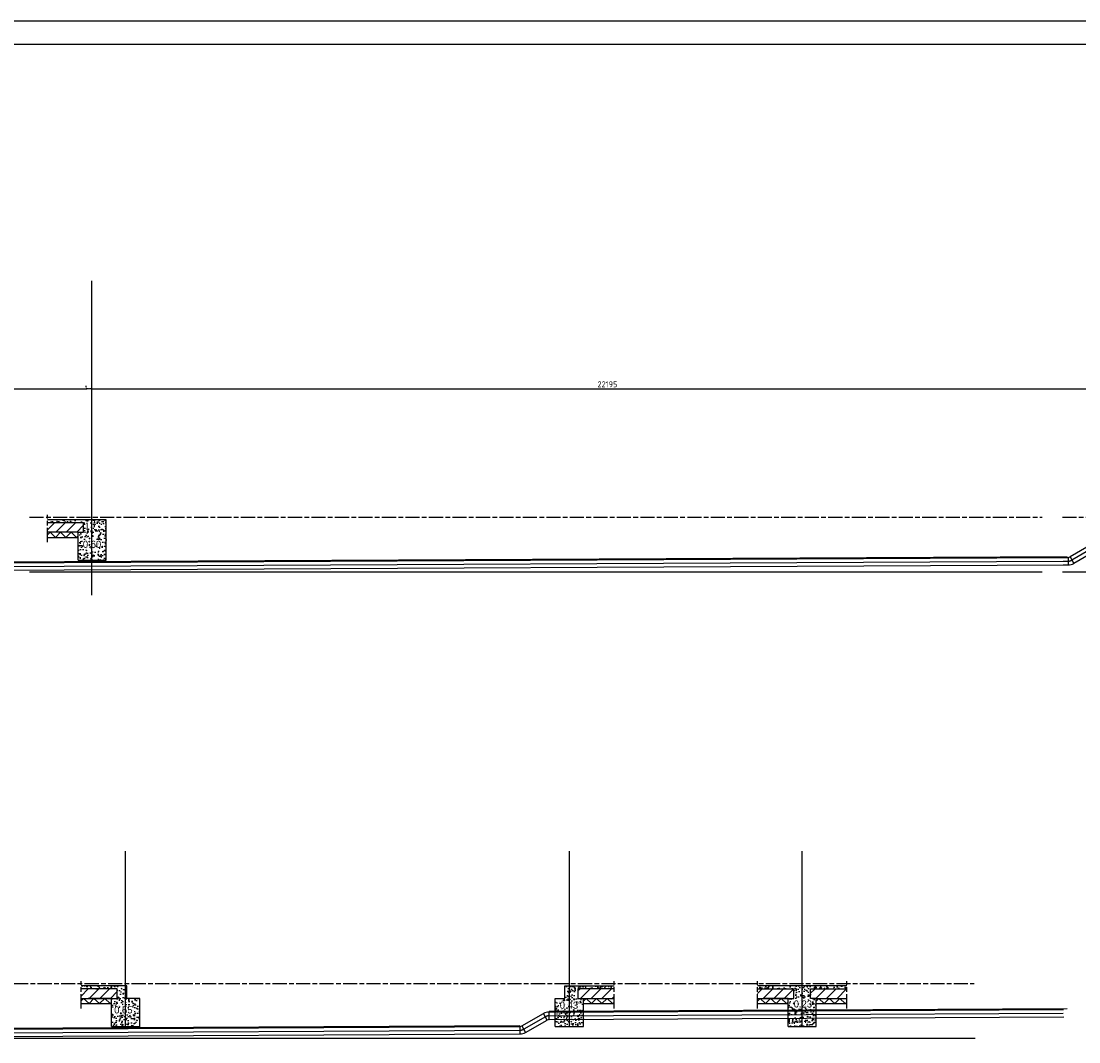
# Model space of a CAD drawing. Extents: x -48435 to 59450, y 0 to 70650.
# Tile 5 of 26: x -20816 to 1695, y 20335 to 42050. Entities that reach past the tile are written whole.
import ezdxf

# ---------------------------------------------------------------- set-up
doc = ezdxf.new("R2010")
doc.units = 0
doc.header["$LTSCALE"] = 50
for name, pattern in [('CENTER2', [11.25, 7.5, -1.25, 1.25, -1.25]), ('CENTER4', [5, 3.125, -0.625, 0.625, -0.625]), ('STABICEN', [10, 6, -1, 2, -1])]:
    doc.linetypes.add(name, pattern=pattern)
doc.layers.get('0').update_dxf_attribs({"linetype": 'CONTINUOUS'})
doc.layers.get('DEFPOINTS').update_dxf_attribs({"linetype": 'CONTINUOUS'})
for name, color, linetype in [('00KAD025', 2, 'CONTINUOUS'), ('00KAD070', 5, 'CONTINUOUS'), ('BE', 8, 'CONTINUOUS'), ('PIJL', 1, 'STABICEN'), ('WL570---', 3, 'CONTINUOUS'), ('WL570---_HARTLIJN', 7, 'CONTINUOUS'), ('WL570---_RETOUR', 3, 'CONTINUOUS'), ('WL570---_TOEVOER', 3, 'CONTINUOUS')]:
    doc.layers.add(name, color=color, linetype=linetype)
doc.styles.add('BURO-012', font='BUROFONT.shx', dxfattribs={"height": 60})
doc.styles.get("Standard").update_dxf_attribs({"font": 'ISOCP'})
doc.dimstyles.new('ISO-25', dxfattribs={"dimtxt": 2.5, "dimasz": 2.5, "dimexe": 1.25, "dimexo": 0.625, "dimtad": 1, "dimtih": 1, "dimdec": 4, "dimtxsty": 'STANDARD', "dimcen": 2.5, "dimazin": 3, "dimtfac": 1, "dimtdec": 4, "dimtmove": 0, "dimatfit": 3, "dimtvp": 1, "dimtolj": 1, "dimtzin": 0})

# ---------------------------------------------------------------- blocks, each defined once
blk = doc.blocks.new('*D2')
at = {"color": 0, "linetype": 'BYBLOCK'}
for p, q in [((-29014, 33584), (-29014, 34293)), ((-28889, 34231), (-4714, 34231)), ((-4589, 33584), (-4589, 34293))]:
    blk.add_line(p, q, dxfattribs=at)
for points in [[(-28889, 34251), (-28889, 34210), (-29014, 34231)], [(-4714, 34251), (-4714, 34210), (-4589, 34231)]]:
    blk.add_solid(points, dxfattribs=at)
at = {"layer": 'DEFPOINTS', "color": 0, "linetype": 'BYBLOCK'}
for p in [(-4589, 34231), (-29014, 33553), (-4589, 33553)]:
    blk.add_point(p, dxfattribs=at)
at = {"color": 0, "linetype": 'BYBLOCK', "insert": (-16802, 34324), "char_height": 125, "attachment_point": 5}
blk.add_mtext('\\A1;24425', dxfattribs=at)
blk = doc.blocks.new('*D3')
at = {"color": 0, "linetype": 'BYBLOCK'}
for p, q in [((-4714, 34262), (-4714, 34293)), ((-4589, 34231), (17356, 34231)), ((17481, 34262), (17481, 34293))]:
    blk.add_line(p, q, dxfattribs=at)
for points in [[(-4589, 34251), (-4589, 34210), (-4714, 34231)], [(17356, 34251), (17356, 34210), (17481, 34231)]]:
    blk.add_solid(points, dxfattribs=at)
at = {"layer": 'DEFPOINTS', "color": 0, "linetype": 'BYBLOCK'}
for p in [(-4714, 34231), (17481, 34231), (17481, 34231)]:
    blk.add_point(p, dxfattribs=at)
at = {"color": 0, "linetype": 'BYBLOCK', "insert": (6383, 34324), "char_height": 125, "attachment_point": 5}
blk.add_mtext('\\A1;22195', dxfattribs=at)
blk = doc.blocks.new('LU-1D-K-A0')
at = {"color": 0, "linetype": 'CONTINUOUS'}
for p, q in [((-0.5, 80), (0.5, 80)), ((-0.5, -80), (0.5, -80))]:
    blk.add_line(p, q, dxfattribs=at)
at = {"layer": 'WL570---_HARTLIJN', "linetype": 'CENTER2'}
blk.add_line((-0.5, 0), (0.5, 0), dxfattribs=at)
blk = doc.blocks.new('LU-1D-B--1-A01EA0')
at = {"color": 0, "linetype": 'CONTINUOUS'}
for p, q in [((-43, -80), (-43, 80)), ((-3, -91), (77, 48))]:
    blk.add_line(p, q, dxfattribs=at)
for radius in [240, 80]:
    blk.add_arc((-43, -160), radius, 60, 90, dxfattribs=at)
at = {"layer": 'WL570---_HARTLIJN', "linetype": 'CENTER4'}
blk.add_arc((-43, -160), 160, 60, 90, dxfattribs=at)
blk = doc.blocks.new('LU-1D-B-1-A01EA0')
at = {"color": 0, "linetype": 'CONTINUOUS'}
for p, q in [((-43, 80), (-43, -80)), ((-3, 91), (77, -48))]:
    blk.add_line(p, q, dxfattribs=at)
for radius in [80, 240]:
    blk.add_arc((-43, 160), radius, 270, 300, dxfattribs=at)
at = {"layer": 'WL570---_HARTLIJN', "linetype": 'CENTER4'}
blk.add_arc((-43, 160), 160, 270, 300, dxfattribs=at)

msp = doc.modelspace()

# ---------------------------------------------------------------- hatches: boundary and pattern name
at = {"layer": '00KAD025'}
h = msp.add_hatch(dxfattribs=at)
h.set_pattern_fill('ANSI31', color=256, scale=50, style=0)
h.set_pattern_definition([(45, (-14666.9, 4e-12), (-112.2532, 112.2532), [])])
h.paths.add_polyline_path([(-20256.09745, 31380.03596), (-20256.09745, 31180.03596), (-19605.99719, 31180.03596), (-19485.99719, 31180.03596), (-19485.99719, 31380.03596)])
h = msp.add_hatch(dxfattribs=at)
h.set_pattern_fill('ANSI31', color=256, scale=50, style=0)
h.set_pattern_definition([(45, (-14508.81, -5668.25), (-112.2532, 112.2532), [])])
h.paths.add_polyline_path([(-8967.91522, 21464.6446), (-8967.91522, 21264.6446), (-8967.91522, 21259.6446), (-8847.91522, 21259.6446), (-8197.91522, 21259.6446), (-8197.91522, 21464.6446)])
h = msp.add_hatch(dxfattribs=at)
h.set_pattern_fill('ANSI31', color=256, scale=50, style=0)
h.set_pattern_definition([(45, (-14453.81, -5682.32), (-112.2532, 112.2532), [])])
h.paths.add_polyline_path([(-4012.91522, 21464.6446), (-4012.91522, 21264.6446), (-4012.91522, 21259.6446), (-3892.91522, 21259.6446), (-3492.91522, 21259.6446), (-3242.91522, 21259.6446), (-3242.91522, 21464.6446)])
h.paths.add_polyline_path([(-4742.91522, 21259.6446), (-4492.91522, 21259.6446), (-4372.91522, 21259.6446), (-4372.91522, 21264.6446), (-4372.91522, 21464.6446), (-5142.34734, 21464.6446), (-5142.34734, 21259.6446)])
at = {"layer": 'BE', "linetype": 'CONTINUOUS'}
h = msp.add_hatch(dxfattribs=at)
h.set_pattern_fill('AR-CONC', color=256, style=0)
h.set_pattern_definition([(50, (-14720.81, 0), (182.1847, -15.9391), [19.05, -209.55]), (355, (-14720.81, 0), (-35.2428, 191.0566), [15.24, -167.64]), (100.451, (-14705.63, -1.33), (146.9425, 175.1167), [16.19, -178.09]), (46.1842, (-14720.81, 50.8), (271.079, -42.0423), [28.575, -314.325]), (96.6356, (-14698.22, 47.3), (237.4042, 247.4256), [24.285, -267.135]), (351.184, (-14720.8, 50.8), (237.4046, 247.425), [22.86, -251.46]), (21, (-14695.41, 38.1), (151.6149, -102.2655), [19.05, -209.55]), (326, (-14695.41, 38.1), (61.802, 184.188), [15.24, -167.64]), (71.4514, (-14682.78, 29.58), (213.4165, 81.9229), [16.19, -178.09]), (37.5, (-14720.81, 0), (3.0886, 84.55504), [0, -165.608, 0, -170.18, 0, -168.275]), (7.5, (-14720.81, 0), (66.81966, 100.18057), [0, -97.028, 0, -161.798, 0, -64.135]), (327.5, (-14777.455, 0), (135.5906, -5.72874), [0, -63.5, 0, -198.12, 0, -262.89]), (317.5, (-14802.85, 0), (148.1292, 25.4265), [0, -82.55, 0, -131.572, 0, -186.69])])
h.paths.add_polyline_path([(-19005.99719, 31180.03596), (-19005.99719, 31380.03596), (-19005.99719, 31440.03596), (-19309.91522, 31440.03596), (-19309.91522, 30580.03596), (-19005.99719, 30580.03596)])
h.paths.add_polyline_path([(-19605.99719, 30580.03596), (-19309.91522, 30580.03596), (-19309.91522, 31440.03596), (-19605.99719, 31440.03596), (-20256.09745, 31440.03596), (-20256.09745, 31380.03596), (-19485.99719, 31380.03596), (-19485.99719, 31180.03596), (-19605.99719, 31180.03596)])
h.paths.add_polyline_path([(-19540.14048, 31032.87351), (-19106.93838, 31032.87351), (-19106.93838, 30800.19634), (-19540.14048, 30800.19634)], flags=9)
h = msp.add_hatch(dxfattribs=at)
h.set_pattern_fill('AR-CONC', color=256, style=0)
h.set_pattern_definition([(50, (-53437.63, 26555.61), (182.1847, -15.9391), [19.05, -209.55]), (355, (-53437.63, 26555.61), (-35.2428, 191.0566), [15.24, -167.64]), (100.451, (-53422.45, 26554.28), (146.9425, 175.1167), [16.19, -178.09]), (46.1842, (-53437.63, 26606.41), (271.079, -42.0423), [28.575, -314.325]), (96.6356, (-53415.04, 26602.9), (237.4042, 247.4256), [24.285, -267.135]), (351.184, (-53437.63, 26606.4), (237.4046, 247.4251), [22.86, -251.46]), (21, (-53412.23, 26593.71), (151.6149, -102.2655), [19.05, -209.55]), (326, (-53412.23, 26593.71), (61.802, 184.188), [15.24, -167.64]), (71.4514, (-53399.6, 26585.19), (213.4165, 81.9229), [16.19, -178.09]), (37.5, (-53437.63, 26555.61), (3.0886, 84.55504), [0, -165.608, 0, -170.18, 0, -168.275]), (7.5, (-53437.63, 26555.61), (66.81966, 100.18057), [0, -97.028, 0, -161.798, 0, -64.135]), (327.5, (-53494.27, 26555.61), (135.5906, -5.72874), [0, -63.5, 0, -198.12, 0, -262.89]), (317.5, (-53519.67, 26555.61), (148.1292, 25.4265), [0, -82.55, 0, -131.572, 0, -186.69])])
h.paths.add_polyline_path([(-18292.91522, 20659.6446), (-18292.91522, 21259.6446), (-18569.91522, 21259.6446), (-18569.91522, 21524.6446), (-19542.34734, 21524.6446), (-19542.34734, 21464.6446), (-18772.91522, 21464.6446), (-18772.91522, 21264.6446), (-18772.91522, 21259.6446), (-18892.91522, 21259.6446), (-18892.91522, 20659.6446)])
h.paths.add_polyline_path([(-18874.06886, 21126.67569), (-18435.42056, 21126.67569), (-18435.42056, 20897.57464), (-18874.06886, 20897.57464)], flags=24)
h = msp.add_hatch(dxfattribs=at)
h.set_pattern_fill('AR-CONC', color=256, style=0)
h.set_pattern_definition([(50, (-53292.63, 26569.69), (182.18467, -15.9391), [19.05, -209.55]), (355, (-53292.63, 26569.69), (-35.2428, 191.05664), [15.24, -167.64]), (100.451, (-53277.45, 26568.36), (146.9425, 175.1167), [16.19, -178.09]), (46.1842, (-53292.63, 26620.49), (271.079, -42.0423), [28.575, -314.325]), (96.6356, (-53270.04, 26616.98), (237.4042, 247.4256), [24.285, -267.135]), (351.184, (-53292.63, 26620.49), (237.4046, 247.4251), [22.86, -251.46]), (21, (-53267.23, 26607.79), (151.6149, -102.2655), [19.05, -209.55]), (326, (-53267.23, 26607.79), (61.802, 184.188), [15.24, -167.64]), (71.4514, (-53254.6, 26599.26), (213.4165, 81.92286), [16.19, -178.09]), (37.5, (-53292.63, 26569.685), (3.0886, 84.55504), [0, -165.608, 0, -170.18, 0, -168.275]), (7.5, (-53292.63, 26569.685), (66.81966, 100.18057), [0, -97.028, 0, -161.798, 0, -64.135]), (327.5, (-53349.27, 26569.685), (135.5906, -5.72874), [0, -63.5, 0, -198.12, 0, -262.89]), (317.5, (-53374.67, 26569.69), (148.12918, 25.4265), [0, -82.55, 0, -131.572, 0, -186.69])])
h.paths.add_polyline_path([(-8847.91522, 20659.6446), (-8847.91522, 21259.6446), (-8967.91522, 21259.6446), (-8967.91522, 21264.6446), (-8967.91522, 21464.6446), (-8197.91522, 21464.6446), (-8197.91522, 21524.6446), (-9247.91522, 21524.6446), (-9247.91522, 21259.6446), (-9447.91522, 21259.6446), (-9447.91522, 20659.6446)])
h.paths.add_polyline_path([(-9390.23503, 21226.34521), (-8881.96731, 21226.34521), (-8881.96731, 21001.27959), (-9390.23503, 21001.27959)], flags=24)
h = msp.add_hatch(dxfattribs=at)
h.set_pattern_fill('AR-CONC', color=256, style=0)
h.set_pattern_definition([(50, (-53237.63, 26555.61), (182.18467, -15.9391), [19.05, -209.55]), (355, (-53237.63, 26555.61), (-35.2428, 191.05664), [15.24, -167.64]), (100.451, (-53222.45, 26554.28), (146.9425, 175.1167), [16.19, -178.09]), (46.1842, (-53237.63, 26606.41), (271.079, -42.0423), [28.575, -314.325]), (96.6356, (-53215.04, 26602.9), (237.4042, 247.4256), [24.285, -267.135]), (351.184, (-53237.63, 26606.4), (237.4046, 247.4251), [22.86, -251.46]), (21, (-53212.23, 26593.71), (151.6149, -102.2655), [19.05, -209.55]), (326, (-53212.23, 26593.71), (61.802, 184.188), [15.24, -167.64]), (71.4514, (-53199.6, 26585.19), (213.4165, 81.92286), [16.19, -178.09]), (37.5, (-53237.63, 26555.61), (3.0886, 84.55504), [0, -165.608, 0, -170.18, 0, -168.275]), (7.5, (-53237.63, 26555.61), (66.81966, 100.18057), [0, -97.028, 0, -161.798, 0, -64.135]), (327.5, (-53294.27, 26555.61), (135.590595, -5.72874), [0, -63.5, 0, -198.12, 0, -262.89]), (317.5, (-53319.67, 26555.61), (148.12918, 25.4265), [0, -82.55, 0, -131.572, 0, -186.69])])
h.paths.add_polyline_path([(-4012.91522, 21259.6446), (-4012.91522, 21264.6446), (-4012.91522, 21464.6446), (-3242.91522, 21464.6446), (-3242.91522, 21524.6446), (-4192.91522, 21524.6446), (-5142.34734, 21524.6446), (-5142.34734, 21464.6446), (-4372.91522, 21464.6446), (-4372.91522, 21264.6446), (-4372.91522, 21259.6446), (-4492.91522, 21259.6446), (-4492.91522, 20659.6446), (-4192.91522, 20659.6446), (-3892.91522, 20659.6446), (-3892.91522, 21259.6446)])
h.paths.add_polyline_path([(-4410.74609, 21253.06557), (-3977.47838, 21253.06557), (-3977.47838, 21027.99995), (-4410.74609, 21027.99995)], flags=24)
at = {"layer": 'PIJL'}
h = msp.add_hatch(dxfattribs=at)
h.set_pattern_fill('ANSI31', color=2, scale=50, style=0)
h.set_pattern_definition([(45, (-14653.81, -5682.32), (-112.2532, 112.2532), [])])
h.paths.add_polyline_path([(-18892.91522, 21259.6446), (-18772.91522, 21259.6446), (-18772.91522, 21264.6446), (-18772.91522, 21464.6446), (-19542.34734, 21464.6446), (-19542.34734, 21259.6446), (-19142.91522, 21259.6446)])

# ---------------------------------------------------------------- linework, layer by layer
at = {"layer": '00KAD025', "linetype": 'CONTINUOUS'}
msp.add_line((59450, 42050), (-48434.5422, 42050), dxfattribs=at)
at = {"layer": '00KAD025'}
for p, q in [((-19605.99719, 31440.03596), (-20256.09745, 31440.03596)), ((-19485.99719, 31380.03596), (-20256.09745, 31380.03596)), ((-19005.99719, 31440.03596), (-19605.99719, 31440.03596)), ((-19485.99719, 31180.03596), (-19485.99719, 31380.03596)), ((-19005.99719, 31380.03596), (-19005.99719, 31440.03596)), ((-19005.99719, 31180.03596), (-19005.99719, 31380.03596)), ((-19605.99719, 31180.03596), (-20256.09745, 31180.03596)), ((-20255.99719, 31119.63417), (-20202.38278, 31176.33327)), ((-20202.38278, 31176.33327), (-20085.41122, 31064.33327)), ((-20085.41122, 31064.33327), (-19979.50452, 31176.33327)), ((-19979.50452, 31176.33327), (-19862.53297, 31064.33327)), ((-19862.53297, 31064.33327), (-19751.88415, 31176.33327)), ((-19751.88415, 31176.33327), (-19638.07408, 31064.99843)), ((-19638.07408, 31064.99843), (-19605.99719, 31097.46702)), ((-19605.99719, 30580.03596), (-19605.99719, 31180.03596)), ((-19605.99719, 31180.03596), (-19485.99719, 31180.03596)), ((-19005.99719, 30580.03596), (-19005.99719, 31180.03596)), ((-20255.99719, 31064.33327), (-19605.99719, 31064.33327)), ((-19605.99719, 30580.03596), (-19005.99719, 30580.03596)), ((-20637.44858, 30335.03596), (916.99108, 30335.03596)), ((1346.41295, 30335.03596), (32732.51741, 30335.03596)), ((-18569.91522, 21524.6446), (-19542.34734, 21524.6446)), ((-18772.91522, 21464.6446), (-19542.34734, 21464.6446)), ((-18772.91522, 21264.6446), (-18772.91522, 21464.6446)), ((-18569.91522, 21259.6446), (-18569.91522, 21524.6446)), ((-9247.91522, 21259.6446), (-9247.91522, 21524.6446)), ((-9247.91522, 21524.6446), (-8197.91522, 21524.6446)), ((-8197.91522, 21464.6446), (-8967.91522, 21464.6446)), ((-8967.91522, 21464.6446), (-8967.91522, 21264.6446)), ((-4192.91522, 21524.6446), (-5142.34734, 21524.6446)), ((-5142.34734, 21464.6446), (-4372.91522, 21464.6446)), ((-4372.91522, 21264.6446), (-4372.91522, 21464.6446)), ((-3242.91522, 21524.6446), (-4192.91522, 21524.6446)), ((-4012.91522, 21464.6446), (-3242.91522, 21464.6446)), ((-4012.91522, 21264.6446), (-4012.91522, 21464.6446)), ((-19542.91522, 21259.6446), (-18892.91522, 21259.6446)), ((-19542.91522, 21259.6446), (-19142.91522, 21259.6446)), ((-19542.91522, 21202.9455), (-19489.30081, 21259.6446)), ((-19489.30081, 21259.6446), (-19372.32925, 21147.6446)), ((-18892.91522, 21259.6446), (-19392.91522, 21259.6446)), ((-19372.32925, 21147.6446), (-19266.42255, 21259.6446)), ((-19266.42255, 21259.6446), (-19149.45099, 21147.6446)), ((-19149.45099, 21147.6446), (-19038.80218, 21259.6446)), ((-19038.80218, 21259.6446), (-18924.9921, 21148.30977)), ((-18924.9921, 21148.30977), (-18892.91522, 21180.77836)), ((-18892.91522, 20659.6446), (-18892.91522, 21259.6446)), ((-18892.91522, 21259.6446), (-18772.91522, 21259.6446)), ((-18772.91522, 21259.6446), (-18772.91522, 21264.6446)), ((-18292.91522, 21259.6446), (-18569.91522, 21259.6446)), ((-18292.91522, 20659.6446), (-18292.91522, 21259.6446)), ((-9447.91522, 20659.6446), (-9447.91522, 21259.6446)), ((-9447.91522, 21259.6446), (-9247.91522, 21259.6446)), ((-8967.91522, 21264.6446), (-8967.91522, 21259.6446)), ((-8967.91522, 21259.6446), (-8847.91522, 21259.6446)), ((-8847.91522, 20659.6446), (-8847.91522, 21259.6446)), ((-8847.91522, 21202.9455), (-8794.30081, 21259.6446)), ((-8847.91522, 21259.6446), (-8447.91522, 21259.6446)), ((-8847.91522, 21259.6446), (-8197.91522, 21259.6446)), ((-8794.30081, 21259.6446), (-8677.32925, 21147.6446)), ((-8677.32925, 21147.6446), (-8571.42255, 21259.6446)), ((-8571.42255, 21259.6446), (-8454.45099, 21147.6446)), ((-8454.45099, 21147.6446), (-8343.80218, 21259.6446)), ((-8343.80218, 21259.6446), (-8229.9921, 21148.30977)), ((-8229.9921, 21148.30977), (-8197.91522, 21180.77836)), ((-5142.91522, 21259.6446), (-4492.91522, 21259.6446)), ((-5142.91522, 21259.6446), (-4742.91522, 21259.6446)), ((-5142.91522, 21202.9455), (-5089.30081, 21259.6446)), ((-5089.30081, 21259.6446), (-4972.32925, 21147.6446)), ((-4492.91522, 21259.6446), (-4992.91522, 21259.6446)), ((-4972.32925, 21147.6446), (-4866.42255, 21259.6446)), ((-4866.42255, 21259.6446), (-4749.45099, 21147.6446)), ((-4749.45099, 21147.6446), (-4638.80218, 21259.6446)), ((-4638.80218, 21259.6446), (-4524.9921, 21148.30977)), ((-4524.9921, 21148.30977), (-4492.91522, 21180.77836)), ((-4492.91522, 20659.6446), (-4492.91522, 21259.6446)), ((-4492.91522, 21259.6446), (-4372.91522, 21259.6446)), ((-4372.91522, 21259.6446), (-4372.91522, 21264.6446)), ((-4012.91522, 21259.6446), (-4012.91522, 21264.6446)), ((-3892.91522, 21259.6446), (-4012.91522, 21259.6446)), ((-3892.91522, 20659.6446), (-3892.91522, 21259.6446)), ((-3892.91522, 21259.6446), (-3242.91522, 21259.6446)), ((-3892.91522, 21259.6446), (-3492.91522, 21259.6446)), ((-3892.91522, 21202.9455), (-3839.30081, 21259.6446)), ((-3839.30081, 21259.6446), (-3722.32925, 21147.6446)), ((-3722.32925, 21147.6446), (-3616.42255, 21259.6446)), ((-3616.42255, 21259.6446), (-3499.45099, 21147.6446)), ((-3499.45099, 21147.6446), (-3388.80218, 21259.6446)), ((-3388.80218, 21259.6446), (-3274.9921, 21148.30977)), ((-3274.9921, 21148.30977), (-3242.91522, 21180.77836)), ((-19542.91522, 21147.6446), (-18892.91522, 21147.6446)), ((-8847.91522, 21147.6446), (-8197.91522, 21147.6446)), ((-5142.91522, 21147.6446), (-4492.91522, 21147.6446)), ((-3892.91522, 21147.6446), (-3242.91522, 21147.6446)), ((-18892.91522, 20659.6446), (-18292.91522, 20659.6446)), ((-9447.91522, 20659.6446), (-8847.91522, 20659.6446)), ((-4492.91522, 20659.6446), (-4192.91522, 20659.6446)), ((-4192.91522, 20659.6446), (-3892.91522, 20659.6446)), ((-44964.96575, 20414.6446), (-509.9504, 20414.6446))]:
    msp.add_line(p, q, dxfattribs=at)
at = {"layer": '00KAD070', "linetype": 'CONTINUOUS'}
msp.add_line((58950, 41550), (-47934.5422, 41550), dxfattribs=at)
at = {"layer": 'BE', "color": 1, "linetype": 'CONTINUOUS'}
for p, q in [((-19309.91522, 29839.1358), (-19309.91522, 36525.70219)), ((-19309.91522, 30580.03596), (-19309.91522, 33270.6068)), ((-18592.91522, 20659.6446), (-18592.91522, 24392.26321)), ((-9147.91522, 20659.6446), (-9147.91522, 24392.26321)), ((-4192.91522, 20659.6446), (-4192.91522, 24392.26321))]:
    msp.add_line(p, q, dxfattribs=at)
at = {"layer": 'PIJL', "color": 2}
for p, q in [((-20256.09745, 30968.03596), (-20256.09745, 31545.03596)), ((-19542.34734, 21047.6446), (-19542.34734, 21624.6446)), ((-8197.91522, 21047.6446), (-8197.91522, 21624.6446)), ((-5142.34734, 21047.6446), (-5142.34734, 21624.6446)), ((-3242.91522, 21047.6446), (-3242.91522, 21624.6446))]:
    msp.add_line(p, q, dxfattribs=at)
at = {"layer": 'PIJL'}
for p, q in [((-20637.44858, 31495.03596), (916.99108, 31495.03596)), ((1346.41295, 31495.03596), (32732.51741, 31495.03596)), ((-44964.96575, 21574.6446), (-534.74369, 21574.6446))]:
    msp.add_line(p, q, dxfattribs=at)
at = {"layer": 'WL570---'}
for p, q in [((-43735.81429, 30435.0473), (1447.95413, 30660.73491)), ((-43735.71439, 30415.04755), (1366.85982, 30641.46377)), ((-43735.31481, 30335.04855), (1360.04345, 30561.46277)), ((-43734.91522, 30255.04955), (1375.86996, 30481.46177)), ((-10159.46303, 20674.21266), (-9699.1046, 20936.26871)), ((-9579.2667, 20988.1629), (1446.66417, 21043.23613)), ((-9579.2667, 20969.02159), (1365.56986, 21023.96499)), ((-9579.2667, 20889.04651), (1358.75349, 20943.96399)), ((-9658.75905, 20867.18734), (-10119.60229, 20604.85041)), ((-10079.74154, 20535.48817), (-9618.4135, 20798.10596)), ((-9579.2667, 20808.98535), (1374.58, 20863.96299)), ((-43735.81429, 20515.22198), (-10199.48448, 20682.732)), ((-43735.71439, 20495.22223), (-10199.48448, 20663.57506)), ((-43735.31481, 20415.22322), (-10199.48448, 20583.59951)), ((-43734.91522, 20335.22422), (-10199.48448, 20503.53943))]:
    msp.add_line(p, q, dxfattribs=at)
at = {"layer": 'WL570---_RETOUR'}
msp.add_line((-9447.91522, 20659.6446), (-9447.91522, 20809.6446), dxfattribs=at)

# ---------------------------------------------------------------- block references
at = {"layer": 'WL570---', "rotation": 180.286183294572}
msp.add_blockref('LU-1D-B-1-A01EA0', (-9621.73845, 20888.80845), dxfattribs=at)
at = {"layer": 'WL570---_TOEVOER', "linetype": 'CONTINUOUS'}
for p, xscale, rotation in [((1724.68786, 30685.6052), 409.5548427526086, 209.8849044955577), ((1413.57032, 30561.88026), 107.0569995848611, 0.4468776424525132)]:
    msp.add_blockref('LU-1D-K-A0', p, dxfattribs=dict(at, xscale=xscale, rotation=rotation))
at = {"layer": 'WL570---_TOEVOER', "linetype": 'CONTINUOUS', "rotation": 209.884904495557}
for p in [(1509.96898, 30562.21163), (-10156.7734, 20583.4891)]:
    msp.add_blockref('LU-1D-B--1-A01EA0', p, dxfattribs=at)

# ---------------------------------------------------------------- texts
at = {"layer": '00KAD025', "char_height": 150, "width": 2108.252, "attachment_point": 1, "style": 'BURO-012'}
for s, insert in [('0.60', (-19502.64048, 30995.37351)), ("0.43'", (-9352.73503, 21188.84521)), ('0.23', (-4373.24609, 21215.56557)), ('0.55', (-18836.56886, 21089.17569))]:
    msp.add_mtext(s, dxfattribs=dict(at, insert=insert))

# ---------------------------------------------------------------- dimensions: what is measured, and where the dimension line sits
at = {"layer": 'BE', "color": 1, "linetype": 'CONTINUOUS'}
for base, p1, p2, picture, middle in [((-19309.91522, 34230.52788), (-43734.91522, 33552.86908), (-19309.91522, 33552.86908), '*D2', (-31522.41522, 34324.29018)), ((2760.08478, 34230.52788), (-19434.91522, 34230.52788), (2760.08478, 34230.52788), '*D3', (-8337.41522, 34324.29018))]:
    dim = msp.add_linear_dim(base=base, p1=p1, p2=p2, dimstyle='ISO-25', override={"dimscale": 50}, dxfattribs=at)
    dim.commit()
    dim.dimension.update_dxf_attribs({"geometry": picture, "text_midpoint": middle, "insert": (-14720.81278, 0)})

doc.saveas('drawing.dxf')
